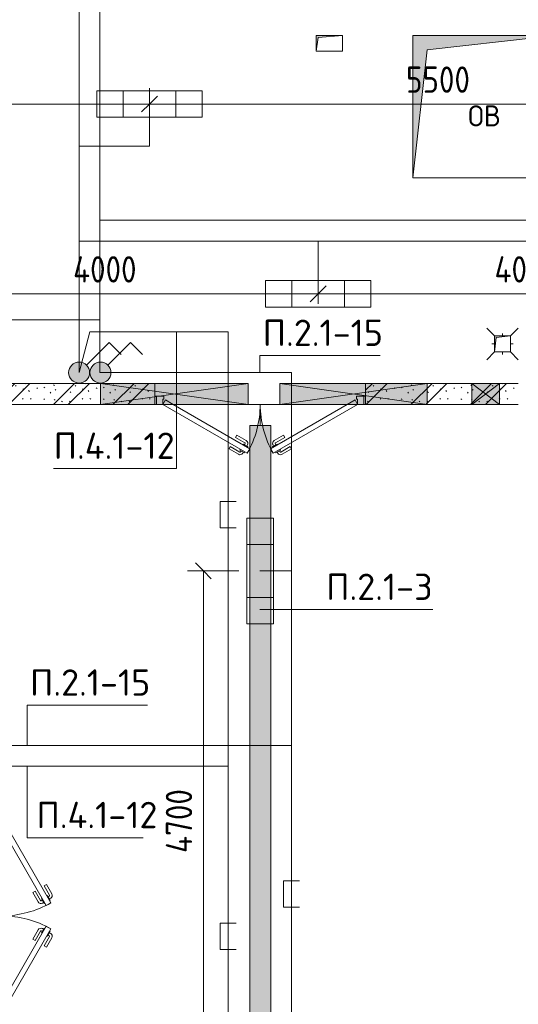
# Model space of a CAD drawing. Header units: millimetres. Extents: x -32229 to 170644, y -13689 to 125138.
# Tile 27 of 208: x -10998 to -6265, y 66011 to 75350. Entities that reach past the tile are written whole.
import ezdxf

# ---------------------------------------------------------------- set-up
doc = ezdxf.new("R2010")
doc.units = ezdxf.units.MM
for name, color, linetype, lineweight in [('A-ANNO-DIMS', 7, 'Continuous', 9), ('A-ANNO-DIMS-200', 7, 'Continuous', 9), ('A-ANNO-NOTE', 7, 'Continuous', 18), ('A-DETL-THIN', 7, 'Continuous', 9), ('A-DOOR', 7, 'Continuous', 18), ('A-DOOR-FRAM', 7, 'Continuous', 9), ('A-FLOR', 7, 'Continuous', 18), ('A-GLAZ', 7, 'Continuous', 18), ('A-WALL-PATT', 7, 'Continuous', 40), ('G-ANNO-TEXT', 7, 'Continuous', 9), ('I-WALL', 7, 'Continuous', 18), ('M-EQPM', 7, 'Continuous', 18), ('P-SANR-FIXT', 7, 'Continuous', 18)]:
    doc.layers.add(name, color=color, linetype=linetype, lineweight=lineweight)
doc.layers.add('A-DETL', color=7, linetype='Continuous', lineweight=9, true_color=0x00a600)
doc.styles.add('GOST Common', font='GOST_Common.ttf', dxfattribs={"height": 200})
doc.styles.add('GOST Common_6', font='GOST_Common.ttf', dxfattribs={"width": 0.9, "height": 250})
doc.styles.add('ISOCPEUR', font='isocpeur.ttf', dxfattribs={"height": 250})
doc.dimstyles.new('ГОСТ_2_5_мм2', dxfattribs={"dimscale": 304.8, "dimtxt": 251.428749, "dimasz": 0.492126, "dimexe": 0.492126, "dimexo": 0.656168, "dimgap": 0.098425, "dimtad": 1, "dimdec": 0, "dimdsep": 46, "dimtxsty": 'GOST Common_6', "dimblk1": 'OBLIQUE', "dimblk2": 'OBLIQUE', "dimsah": 1, "dimcen": 0.09, "dimazin": 2, "dimtfac": 1, "dimtdec": 4, "dimtix": 1, "dimtmove": 0, "dimatfit": 3, "dimfxl": 1, "dimtvp": 1, "dimtolj": 1, "dimtzin": 0, "dimarcsym": 2})
doc.dimstyles.new('ГОСТ_2_5_мм2_1', dxfattribs={"dimscale": 304.8, "dimtxt": 251.428749, "dimasz": 0.492126, "dimexe": 0.492126, "dimexo": 0.656168, "dimgap": 0.098425, "dimtad": 1, "dimdec": 0, "dimdsep": 46, "dimtxsty": 'GOST Common_6', "dimblk1": 'OBLIQUE', "dimblk2": 'OBLIQUE', "dimsah": 1, "dimcen": 0.09, "dimazin": 2, "dimtfac": 1, "dimtdec": 4, "dimtix": 1, "dimtmove": 0, "dimatfit": 3, "dimfxl": 1, "dimtvp": 1, "dimtolj": 1, "dimtzin": 0, "dimarcsym": 2})

# ---------------------------------------------------------------- blocks, each defined once
blk = doc.blocks.new('АР_Дверь двупольная - 2000х2100h_925_925__техн_-5781664--01 ЭО')
at = {"layer": 'A-DOOR', "color": 253, "lineweight": 13, "true_color": 0xaaaaaa}
for p, q in [((-925, 100), (-123.9, 562.5)), ((-123.9, 562.5), (-98.9, 519.2)), ((123.9, 562.5), (98.9, 519.2)), ((925, 100), (123.9, 562.5)), ((-98.9, 519.2), (-825, 100)), ((98.9, 519.2), (900, 56.7)), ((-900, 56.7), (-925, 100)), ((-825, 100), (-900, 56.7)), ((900, 56.7), (925, 100))]:
    blk.add_line(p, q, dxfattribs=at)
at = {"layer": 'A-DOOR', "color": 253, "lineweight": 5, "true_color": 0xaaaaaa}
for p, q in [((-296.2, 520.8), (-207.4, 572.1)), ((-160.4, 550.7), (-166.4, 561.1)), ((160.4, 550.7), (166.4, 561.1)), ((296.2, 520.8), (207.4, 572.1)), ((-283.7, 499.2), (-296.2, 520.8)), ((-283.7, 499.2), (-194.9, 550.4)), ((-149.6, 556.9), (-192.9, 531.9)), ((-192.9, 531.9), (-188.9, 525)), ((-182.1, 538.2), (-188.1, 548.6)), ((-159.9, 474.8), (-163.9, 481.7)), ((-116.6, 499.8), (-159.9, 474.8)), ((-145.6, 550), (-149.6, 556.9)), ((-149.1, 481), (-143, 470.6)), ((-127.4, 493.5), (-121.4, 483.1)), ((-120.6, 506.7), (-116.6, 499.8)), ((120.6, 506.7), (116.6, 499.8)), ((116.6, 499.8), (159.9, 474.8)), ((127.4, 493.5), (121.4, 483.1)), ((149.1, 481), (143, 470.6)), ((145.6, 550), (149.6, 556.9)), ((149.6, 556.9), (192.9, 531.9)), ((159.9, 474.8), (163.9, 481.7)), ((182.1, 538.2), (188.1, 548.6)), ((192.9, 531.9), (188.9, 525)), ((283.7, 499.2), (194.9, 550.4)), ((283.7, 499.2), (296.2, 520.8)), ((-233.7, 412.5), (-144.9, 463.8)), ((-233.7, 412.5), (-221.2, 390.9)), ((-221.2, 390.9), (-132.4, 442.2)), ((221.2, 390.9), (132.4, 442.2)), ((233.7, 412.5), (144.9, 463.8)), ((233.7, 412.5), (221.2, 390.9))]:
    blk.add_line(p, q, dxfattribs=at)
for centre, radius, start, end in [((-192.4, 546.1), 30, 30, 120), ((-925, 100), 925, 0, 30), ((925, 100), 925, 150, 180), ((192.4, 546.1), 30, 60, 150), ((-192.4, 546.1), 4.99, 30, 120), ((-147.4, 468.1), 4.99, 300, 30), ((-147.4, 468.1), 30, 300, 30), ((147.4, 468.1), 30, 150, 240), ((147.4, 468.1), 4.99, 150, 240), ((192.4, 546.1), 4.99, 60, 150)]:
    blk.add_arc(centre, radius, start, end, dxfattribs=at)
at = {"layer": 'A-DOOR-FRAM', "color": 253, "lineweight": 13, "true_color": 0xaaaaaa}
for p, q in [((-985, 100), (-1000, 100)), ((-985, 100), (-925, 100)), ((-985, 20), (-985, 100)), ((-925, 100), (-925, 50)), ((985, 100), (925, 100)), ((925, 100), (925, 50)), ((985, 20), (985, 100)), ((985, 100), (1000, 100)), ((-985, 20), (-1000, 20)), ((-915, 20), (-985, 20)), ((-925, 50), (-915, 50)), ((-915, 50), (-915, 20)), ((925, 50), (915, 50)), ((915, 50), (915, 20)), ((915, 20), (985, 20)), ((985, 20), (1000, 20))]:
    blk.add_line(p, q, dxfattribs=at)
blk = doc.blocks.new('АР_Дверь двупольная - 2000х2100h_925_925__техн_-5841400--01 ЭО')
at = {"layer": 'A-DOOR', "color": 253, "lineweight": 13, "true_color": 0xaaaaaa}
for p, q in [((-925, 100), (-123.9, 562.5)), ((-123.9, 562.5), (-98.9, 519.2)), ((123.9, 562.5), (98.9, 519.2)), ((925, 100), (123.9, 562.5)), ((-98.9, 519.2), (-825, 100)), ((98.9, 519.2), (825, 100)), ((-900, 56.7), (-925, 100)), ((-825, 100), (-900, 56.7)), ((825, 100), (900, 56.7)), ((900, 56.7), (925, 100))]:
    blk.add_line(p, q, dxfattribs=at)
at = {"layer": 'A-DOOR', "color": 253, "lineweight": 5, "true_color": 0xaaaaaa}
for p, q in [((-296.2, 520.8), (-207.4, 572.1)), ((-160.4, 550.7), (-166.4, 561.1)), ((160.4, 550.7), (166.4, 561.1)), ((296.2, 520.8), (207.4, 572.1)), ((-283.7, 499.2), (-296.2, 520.8)), ((-283.7, 499.2), (-194.9, 550.4)), ((-149.6, 556.9), (-192.9, 531.9)), ((-192.9, 531.9), (-188.9, 525)), ((-182.1, 538.2), (-188.1, 548.6)), ((-159.9, 474.8), (-163.9, 481.7)), ((-116.6, 499.8), (-159.9, 474.8)), ((-145.6, 550), (-149.6, 556.9)), ((-149.1, 481), (-143, 470.6)), ((-127.4, 493.5), (-121.4, 483.1)), ((-120.6, 506.7), (-116.6, 499.8)), ((120.6, 506.7), (116.6, 499.8)), ((116.6, 499.8), (159.9, 474.8)), ((127.4, 493.5), (121.4, 483.1)), ((149.1, 481), (143, 470.6)), ((145.6, 550), (149.6, 556.9)), ((149.6, 556.9), (192.9, 531.9)), ((159.9, 474.8), (163.9, 481.7)), ((182.1, 538.2), (188.1, 548.6)), ((192.9, 531.9), (188.9, 525)), ((283.7, 499.2), (194.9, 550.4)), ((283.7, 499.2), (296.2, 520.8)), ((-233.7, 412.5), (-144.9, 463.8)), ((-233.7, 412.5), (-221.2, 390.9)), ((-221.2, 390.9), (-132.4, 442.2)), ((221.2, 390.9), (132.4, 442.2)), ((233.7, 412.5), (144.9, 463.8)), ((233.7, 412.5), (221.2, 390.9))]:
    blk.add_line(p, q, dxfattribs=at)
for centre, radius, start, end in [((-192.4, 546.1), 30, 30, 120), ((-925, 100), 925, 0, 30), ((925, 100), 925, 150, 180), ((192.4, 546.1), 30, 60, 150), ((-192.4, 546.1), 4.99, 30, 120), ((-147.4, 468.1), 4.99, 300, 30), ((-147.4, 468.1), 30, 300, 30), ((147.4, 468.1), 30, 150, 240), ((147.4, 468.1), 4.99, 150, 240), ((192.4, 546.1), 4.99, 60, 150)]:
    blk.add_arc(centre, radius, start, end, dxfattribs=at)
at = {"layer": 'A-DOOR-FRAM', "color": 253, "lineweight": 13, "true_color": 0xaaaaaa}
for p, q in [((-985, 100), (-1000, 100)), ((-985, 100), (-925, 100)), ((-985, 20), (-985, 100)), ((-925, 100), (-925, 50)), ((985, 100), (925, 100)), ((925, 100), (925, 50)), ((985, 20), (985, 100)), ((985, 100), (1000, 100)), ((-985, 20), (-1000, 20)), ((-915, 20), (-985, 20)), ((-925, 50), (-915, 50)), ((-915, 50), (-915, 20)), ((925, 50), (915, 50)), ((915, 50), (915, 20)), ((915, 20), (985, 20)), ((985, 20), (1000, 20))]:
    blk.add_line(p, q, dxfattribs=at)
blk = doc.blocks.new('АР_Лоток - 200х100h_ЛВ1-7189402--01 ЭО')
at = {"layer": 'M-EQPM', "lineweight": 13, "true_color": 0xf3f3f3}
blk.add_hatch(color=7, dxfattribs=at).paths.add_polyline_path([(15550, 100), (200, 98.9), (200, -100), (15550, -100)])
blk = doc.blocks.new('АР_Отверстие прямоугольное - ОВВ-7365149--01 ЭО')
at = {"layer": 'A-GLAZ', "lineweight": 13, "true_color": 0xf0f0f0}
blk.add_hatch(color=7, dxfattribs=at).paths.add_polyline_path([(114.5, 100), (-575, 100), (-575, -100), (825, -100), (825, 100)])
at = {"layer": 'A-GLAZ', "color": 253, "lineweight": 5, "true_color": 0xaaaaaa}
for p, q in [((825, 100), (-575, -100)), ((-575, 100), (825, -100))]:
    blk.add_line(p, q, dxfattribs=at)
at = {"layer": 'A-GLAZ', "color": 253, "lineweight": 13, "true_color": 0xaaaaaa}
for p, q in [((825, 100), (-575, 100)), ((-575, 100), (-575, -100)), ((-575, 100), (-575, -100)), ((825, -100), (825, 100)), ((825, 100), (825, -100)), ((-575, -100), (825, -100))]:
    blk.add_line(p, q, dxfattribs=at)
blk = doc.blocks.new('АР_Отверстие прямоугольное - ОВВ-3917425--01 ЭО')
at = {"layer": 'A-GLAZ', "lineweight": 13, "true_color": 0xf0f0f0}
blk.add_hatch(color=7, dxfattribs=at).paths.add_polyline_path([(825, -100), (825, 100), (-575, 100), (-575, -100), (441.8, -100)])
at = {"layer": 'A-GLAZ', "color": 253, "lineweight": 5, "true_color": 0xaaaaaa}
for p, q in [((825, 100), (-575, -100)), ((-575, 100), (825, -100))]:
    blk.add_line(p, q, dxfattribs=at)
at = {"layer": 'A-GLAZ', "color": 253, "lineweight": 13, "true_color": 0xaaaaaa}
for p, q in [((825, 100), (-575, 100)), ((-575, 100), (-575, -100)), ((-575, 100), (-575, -100)), ((825, -100), (825, 100)), ((825, 100), (825, -100)), ((-575, -100), (825, -100))]:
    blk.add_line(p, q, dxfattribs=at)
blk = doc.blocks.new('АР_Канал вертикальный прямоугольный - ВК-5404241--01 ЭО')
at = {"layer": 'M-EQPM', "lineweight": 13, "true_color": 0xe2e2e2}
blk.add_hatch(color=254, dxfattribs=at).paths.add_polyline_path([(-75, -75), (-60, 60), (75, 75), (-75, 75)])
at = {"layer": 'M-EQPM', "color": 253, "lineweight": 13, "true_color": 0xaaaaaa}
for p, q in [((75, 75), (-75, 75)), ((-75, 75), (-75, -75)), ((75, 75), (-75, 75)), ((-75, 75), (-75, -75)), ((-75, -75), (-75, 75)), ((-75, 75), (75, 75)), ((-75, -75), (-60, 60)), ((-75, -75), (-60, 60)), ((-60, 60), (75, 75)), ((-60, 60), (75, 75)), ((75, -75), (75, 75)), ((75, 75), (75, -75)), ((-75, -75), (75, -75)), ((75, -75), (-75, -75))]:
    blk.add_line(p, q, dxfattribs=at)
blk = doc.blocks.new('АР_Трап - 100-100-2797955--01 ЭО')
at = {"layer": 'P-SANR-FIXT', "color": 253, "lineweight": 13, "true_color": 0xaaaaaa}
for p, q in [((-75, 75), (-150, 150)), ((0, 75), (0, 100)), ((75, 75), (150, 150)), ((-100, 0), (-75, 0)), ((75, 0), (100, 0)), ((-75, -75), (-150, -150)), ((0, -100), (0, -75)), ((75, -75), (150, -150))]:
    blk.add_line(p, q, dxfattribs=at)
blk = doc.blocks.new('АР_Отверстие прямоугольное - ОВВ-7384059--01 ЭО')
at = {"layer": 'A-GLAZ', "lineweight": 13, "true_color": 0xf0f0f0}
blk.add_hatch(color=7, dxfattribs=at).paths.add_polyline_path([(255, 100), (-5, 100), (-5, -100), (255, -100)])
at = {"layer": 'A-GLAZ', "color": 253, "lineweight": 5, "true_color": 0xaaaaaa}
for p, q in [((255, 100), (-5, -100)), ((-5, 100), (255, -100))]:
    blk.add_line(p, q, dxfattribs=at)
at = {"layer": 'A-GLAZ', "color": 253, "lineweight": 13, "true_color": 0xaaaaaa}
for p, q in [((255, 100), (-5, 100)), ((-5, 100), (-5, -100)), ((-5, 100), (-5, -100)), ((255, -100), (255, 100)), ((255, 100), (255, -100)), ((-5, -100), (255, -100))]:
    blk.add_line(p, q, dxfattribs=at)
blk = doc.blocks.new('АР_Канал вертикальный прямоугольный - ОВ-5378329--01 ЭО')
at = {"layer": 'M-EQPM', "lineweight": 13, "true_color": 0xe2e2e2}
blk.add_hatch(color=254, dxfattribs=at).paths.add_polyline_path([(-675, -675), (-540, 540), (675, 675), (-675, 675), (-675, 455.2)])
at = {"layer": 'M-EQPM', "color": 253, "lineweight": 13, "true_color": 0xaaaaaa}
for p, q in [((675, 675), (-675, 675)), ((-675, 675), (-675, -675)), ((675, 675), (-675, 675)), ((-675, 675), (-675, -675)), ((-675, -675), (-675, 675)), ((-675, 675), (675, 675)), ((-540, 540), (675, 675)), ((-540, 540), (675, 675)), ((675, -675), (675, 675)), ((675, 675), (675, -675)), ((-675, -675), (-540, 540)), ((-675, -675), (-540, 540)), ((-675, -675), (675, -675)), ((675, -675), (-675, -675))]:
    blk.add_line(p, q, dxfattribs=at)
blk = doc.blocks.new('АР_Канал вертикальный прямоугольный - ОВО-6260007--01 ЭО')
at = {"layer": 'M-EQPM', "lineweight": 13, "true_color": 0xe2e2e2}
blk.add_hatch(color=254, dxfattribs=at).paths.add_polyline_path([(-125, -75), (-105, 55), (125, 75), (-125, 75)])
at = {"layer": 'M-EQPM', "color": 253, "lineweight": 13, "true_color": 0xaaaaaa}
for p, q in [((125, 75), (-125, 75)), ((-125, 75), (-125, -75)), ((125, 75), (-125, 75)), ((-125, 75), (-125, -75)), ((-125, -75), (-125, 75)), ((-125, 75), (125, 75)), ((-125, -75), (-105, 55)), ((-125, -75), (-105, 55)), ((-105, 55), (125, 75)), ((-105, 55), (125, 75)), ((125, -75), (125, 75)), ((125, 75), (125, -75)), ((-125, -75), (125, -75)), ((125, -75), (-125, -75))]:
    blk.add_line(p, q, dxfattribs=at)
blk = doc.blocks.new('Наметкина 10_РД_АР_П_rvt-1--01 ЭО')
at = {"layer": 'A-WALL-PATT', "lineweight": 5, "true_color": 0xaaaaaa}
h = blk.add_hatch(dxfattribs=at)
h.set_pattern_fill('FP_6', color=253, style=0, pattern_type=2)
h.set_pattern_definition([(135, (300.56, 377.28), (-565.6854, 6e-14), [10, -790]), (135, (349.8, 474.73), (-565.6854, 6e-14), [10, -790]), (135, (423.93, 473.06), (-565.6854, 6e-14), [10, -790]), (135, (229.92, 447.9), (-565.6854, 6e-14), [10, -790]), (135, (155.08, 447.9), (-565.6854, 6e-14), [10, -790]), (135, (114.9, 369.03), (-565.6854, 6e-14), [10, -790]), (135, (132.43, 285.8), (-565.6854, 6e-14), [10, -790]), (135, (214.66, 322), (-565.6854, 6e-14), [10, -790]), (135, (198.16, 261.88), (-565.6854, 6e-14), [10, -790]), (135, (45.2, 272.9), (-565.6854, 6e-14), [10, -790]), (135, (42.32, 336.16), (-565.6854, 6e-14), [10, -790]), (135, (92.26, 192.24), (-565.6854, 6e-14), [10, -790]), (135, (7.07, 149.2), (-565.6854, 6e-14), [10, -790]), (135, (80.6, 95.1), (-565.6854, 6e-14), [10, -790]), (135, (79.53, 36.94), (-565.6854, 6e-14), [10, -790]), (135, (153.87, 74.56), (-565.6854, 6e-14), [10, -790]), (135, (228.35, 124.8), (-565.6854, 6e-14), [10, -790]), (135, (279.75, 180.4), (-565.6854, 6e-14), [10, -790]), (135, (282.9, 31.63), (-565.6854, 6e-14), [10, -790]), (135, (377.38, 53.45), (-565.6854, 6e-14), [10, -790]), (135, (352.28, 102.7), (-565.6854, 6e-14), [10, -790]), (135, (354.05, 0), (-565.6854, 6e-14), [10, -790]), (135, (553.23, 16.45), (-565.6854, 6e-14), [10, -790]), (135, (542.38, 63.45), (-565.6854, 6e-14), [10, -790]), (135, (536.58, 239.3), (-565.6854, 6e-14), [10, -790]), (135, (475.85, 203.9), (-565.6854, 6e-14), [10, -790]), (135, (475.85, 316.54), (-565.6854, 6e-14), [10, -790]), (135, (520.8, 408.7), (-565.6854, 6e-14), [10, -790]), (135, (551.1, 470.8), (-565.6854, 6e-14), [10, -790]), (135, (235.25, 537.93), (-565.6854, 6e-14), [10, -790]), (135, (407.25, 547.65), (-565.6854, 6e-14), [10, -790]), (135, (94.5, 558.6), (-565.6854, 6e-14), [10, -790]), (135, (46.4, 532.3), (-565.6854, 6e-14), [10, -790]), (135, (85.56, 465.04), (-565.6854, 6e-14), [10, -790]), (135, (355.53, 181.14), (-565.6854, 6e-14), [10, -790]), (135, (362.23, 243.6), (-565.6854, 6e-14), [10, -790]), (135, (413.45, 344.1), (-565.6854, 6e-14), [10, -790]), (135, (286.3, 273.25), (-565.6854, 6e-14), [10, -790]), (135, (423.02, 263.72), (-565.6854, 6e-14), [10, -790]), (135, (162.94, 190.2), (-565.6854, 6e-14), [10, -790]), (135, (470.25, 120.93), (-565.6854, 6e-14), [10, -790]), (135, (484.48, 9.78), (-565.6854, 6e-14), [10, -790]), (45, (0, 212.13), (-565.6854, 0), []), (45, (212.13, 0), (-565.6854, 0), []), (45, (353.55, 0), (-565.6854, 0), []), (45, (0, 353.55), (-565.6854, 0), [])])
h.paths.add_polyline_path([(-6444.7, 71700), (-6264.7, 71700), (-6264.7, 71900), (-7714.7, 71900), (-7714.7, 71700), (-6704.7, 71700)])
h.paths.add_polyline_path([(-11164.7, 71700), (-9714.7, 71700), (-9714.7, 71900), (-11164.7, 71900)])
at = {"layer": 'A-FLOR', "color": 253, "lineweight": 13, "true_color": 0xaaaaaa}
for p, q in [((-9714.7, 71700), (-9699.7, 71700)), ((-9539.7, 71700), (-8829.7, 71700)), ((-8829.7, 71700), (-8529.7, 71700)), ((-8714.7, 71500), (-8714.7, 71700)), ((-8529.7, 71700), (-7889.7, 71700)), ((-7729.7, 71700), (-7714.7, 71700)), ((-8814.7, 71281.4), (-8814.7, 71500)), ((-8814.7, 71500), (-8714.7, 71500)), ((-8714.7, 71500), (-8614.7, 71500)), ((-8614.7, 71500), (-8614.7, 71281.4)), ((-8814.7, 40050), (-8814.7, 71278.9)), ((-8614.7, 71278.9), (-8614.7, 56000))]:
    blk.add_line(p, q, dxfattribs=at)
at = {"layer": 'I-WALL', "color": 253, "lineweight": 13, "true_color": 0xaaaaaa}
for p, q in [((-10229.7, 71900), (-11164.7, 71900)), ((-9714.7, 71900), (-10229.7, 71900)), ((-9714.7, 71700), (-9714.7, 71900)), ((-7129.7, 71900), (-7714.7, 71900)), ((-7714.7, 71900), (-7714.7, 71700)), ((-6704.7, 71900), (-7129.7, 71900)), ((-6444.7, 71900), (-6704.7, 71900)), ((-6264.7, 71900), (-6444.7, 71900)), ((-11164.7, 71700), (-10229.7, 71700)), ((-10229.7, 71700), (-9714.7, 71700)), ((-7714.7, 71700), (-7129.7, 71700)), ((-7129.7, 71700), (-6704.7, 71700)), ((-6704.7, 71700), (-6444.7, 71700)), ((-6444.7, 71700), (-6264.7, 71700))]:
    blk.add_line(p, q, dxfattribs=at)
at = {"layer": 'A-DOOR', "color": 253, "lineweight": 13, "true_color": 0xaaaaaa}
for name, p, rotation in [('АР_Дверь двупольная - 2000х2100h_925_925__техн_-5841400--01 ЭО', (-8714.7, 71800), 180), ('АР_Дверь двупольная - 2000х2100h_925_925__техн_-5781664--01 ЭО', (-11264.7, 66850), 269.9999999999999)]:
    blk.add_blockref(name, p, dxfattribs=dict(at, rotation=rotation))
at = {"layer": 'A-GLAZ', "color": 253, "lineweight": 13, "true_color": 0xaaaaaa, "rotation": 180}
for name, p in [('АР_Отверстие прямоугольное - ОВВ-7365149--01 ЭО', (-9404.7, 71800)), ('АР_Отверстие прямоугольное - ОВВ-7384059--01 ЭО', (-6449.7, 71800))]:
    blk.add_blockref(name, p, dxfattribs=at)
at = {"layer": 'A-GLAZ', "color": 253, "lineweight": 13, "true_color": 0xaaaaaa}
blk.add_blockref('АР_Отверстие прямоугольное - ОВВ-3917425--01 ЭО', (-7954.7, 71800), dxfattribs=at)
at = {"layer": 'M-EQPM', "color": 253, "lineweight": 13, "true_color": 0xaaaaaa}
for name, p in [('АР_Канал вертикальный прямоугольный - ОВО-6260007--01 ЭО', (-8059.7, 75125)), ('АР_Канал вертикальный прямоугольный - ОВ-5378329--01 ЭО', (-6589.7, 74525)), ('АР_Канал вертикальный прямоугольный - ВК-5404241--01 ЭО', (-6414.7, 72275))]:
    blk.add_blockref(name, p, dxfattribs=at)
at = {"layer": 'M-EQPM', "color": 253, "lineweight": 13, "true_color": 0xaaaaaa, "rotation": 270}
blk.add_blockref('АР_Лоток - 200х100h_ЛВ1-7189402--01 ЭО', (-8714.7, 71700), dxfattribs=at)
at = {"layer": 'P-SANR-FIXT', "color": 253, "lineweight": 13, "true_color": 0xaaaaaa}
blk.add_blockref('АР_Трап - 100-100-2797955--01 ЭО', (-6414.7, 72275), dxfattribs=at)
blk.add_blockref('АР_Трап - 100-100-2797955--01 ЭО', (-6414.7, 72275), dxfattribs=at)
at = {"layer": 'A-ANNO-NOTE', "color": 253, "lineweight": 5, "true_color": 0xaaaaaa, "insert": (-6586.9, 74437.7), "char_height": 200, "width": 344, "attachment_point": 5, "line_spacing_factor": 1.022766, "style": 'GOST Common'}
blk.add_mtext('\\pt2540,5080,7620,10160,12700,15240,17780,20320,22860,25400,27940,30480,33020,35560,38100,40640,43180,45720,48260,50800,53340,55880,58420,60960,63500,66040,68580,71120,73660,76200,78740,81280;ОВ', dxfattribs=at)
blk = doc.blocks.new('DIMBLOCK164--01 ЭО')
at = {"layer": 'A-ANNO-DIMS-200'}
for p, q in [((-9254.1, 70122.6), (-9329.1, 70197.6)), ((-8917.3, 70122.6), (-9404.1, 70122.6)), ((-9254.1, 65422.5), (-9254.1, 70122.6)), ((-9254.1, 70122.6), (-9179.1, 70047.6)), ((-9254.1, 70122.6), (-8917.3, 70122.6)), ((-9254.1, 65422.5), (-9329.1, 65497.5)), ((-9218.8, 65422.5), (-9404.1, 65422.5)), ((-9254.1, 65422.5), (-9179.1, 65347.5)), ((-9254.1, 65422.5), (-9218.8, 65422.5))]:
    blk.add_line(p, q, dxfattribs=at)
at = {"layer": 'A-ANNO-DIMS-200', "color": 0, "insert": (-9610.8, 67446.5), "char_height": 250, "width": 782.412, "attachment_point": 1, "rotation": 90, "line_spacing_factor": 1.022761, "style": 'GOST Common_6'}
blk.add_mtext('4700', dxfattribs=at)
blk = doc.blocks.new('_Oblique')
at = {"color": 0, "linetype": 'ByBlock', "lineweight": -2}
blk.add_line((-0.5, -0.5), (0.5, 0.5), dxfattribs=at)
blk = doc.blocks.new('DIMBLOCK267--01 ЭО')
at = {"layer": 'A-ANNO-DIMS-200'}
for p, q in [((-13765.2, 74455.9), (-13765.2, 74699.8)), ((-13765.2, 74549.8), (-13690.2, 74624.8)), ((-9765.2, 74455.9), (-9765.2, 74699.8)), ((-9765.2, 74549.8), (-9690.2, 74624.8)), ((-13765.2, 74549.8), (-13840.2, 74474.8)), ((-13765.2, 74549.8), (-9765.2, 74549.8)), ((-13765.2, 74549.8), (-13765.2, 74455.9)), ((-9765.2, 74549.8), (-9840.2, 74474.8)), ((-9765.2, 74549.8), (-9765.2, 74455.9))]:
    blk.add_line(p, q, dxfattribs=at)
at = {"layer": 'A-ANNO-DIMS-200', "color": 0, "insert": (-12091.2, 74906.5), "char_height": 250, "width": 782.412, "attachment_point": 1, "line_spacing_factor": 1.022761, "style": 'GOST Common_6'}
blk.add_mtext('4000', dxfattribs=at)
blk = doc.blocks.new('DIMBLOCK268--01 ЭО')
at = {"layer": 'A-ANNO-DIMS-200'}
for p, q in [((-9765.2, 74455.9), (-9765.2, 74699.8)), ((-9765.2, 74549.8), (-9690.2, 74624.8)), ((-4265.2, 74455.9), (-4265.2, 74699.8)), ((-4265.2, 74549.8), (-4190.2, 74624.8)), ((-9765.2, 74549.8), (-9840.2, 74474.8)), ((-9765.2, 74549.8), (-4265.2, 74549.8)), ((-9765.2, 74549.8), (-9765.2, 74455.9)), ((-4265.2, 74549.8), (-4340.2, 74474.8)), ((-4265.2, 74549.8), (-4265.2, 74455.9))]:
    blk.add_line(p, q, dxfattribs=at)
at = {"layer": 'A-ANNO-DIMS-200', "color": 0, "insert": (-7330.5, 74906.5), "char_height": 250, "width": 756.843, "attachment_point": 1, "line_spacing_factor": 1.022761, "style": 'GOST Common_6'}
blk.add_mtext('5500', dxfattribs=at)
blk = doc.blocks.new('DIMBLOCK270--01 ЭО')
at = {"layer": 'A-ANNO-DIMS-200'}
for p, q in [((-12165.1, 72656.2), (-12165.1, 72900.1)), ((-8164.8, 72656.2), (-8164.8, 72900.1)), ((-12165.1, 72750.1), (-12090.1, 72825.1)), ((-8164.8, 72750.1), (-8089.8, 72825.1)), ((-12165.1, 72750.1), (-12240.1, 72675.1)), ((-12165.1, 72750.1), (-8164.8, 72750.1)), ((-12165.1, 72750.1), (-12165.1, 72656.2)), ((-8164.8, 72750.1), (-8239.8, 72675.1)), ((-8164.8, 72750.1), (-8164.8, 72656.2))]:
    blk.add_line(p, q, dxfattribs=at)
at = {"layer": 'A-ANNO-DIMS-200', "color": 0, "insert": (-10491, 73106.8), "char_height": 250, "width": 782.412, "attachment_point": 1, "line_spacing_factor": 1.022761, "style": 'GOST Common_6'}
blk.add_mtext('4000', dxfattribs=at)
blk = doc.blocks.new('DIMBLOCK271--01 ЭО')
at = {"layer": 'A-ANNO-DIMS-200'}
for p, q in [((-8164.8, 72656.2), (-8164.8, 72900.1)), ((-4164.8, 72656.2), (-4164.8, 72900.1)), ((-8164.8, 72750.1), (-8089.8, 72825.1)), ((-4164.8, 72750.1), (-4089.8, 72825.1)), ((-8164.8, 72750.1), (-8239.8, 72675.1)), ((-8164.8, 72750.1), (-4164.8, 72750.1)), ((-8164.8, 72750.1), (-8164.8, 72656.2)), ((-4164.8, 72750.1), (-4239.8, 72675.1)), ((-4164.8, 72750.1), (-4164.8, 72656.2))]:
    blk.add_line(p, q, dxfattribs=at)
at = {"layer": 'A-ANNO-DIMS-200', "color": 0, "insert": (-6490.8, 73106.8), "char_height": 250, "width": 782.412, "attachment_point": 1, "line_spacing_factor": 1.022761, "style": 'GOST Common_6'}
blk.add_mtext('4000', dxfattribs=at)

msp = doc.modelspace()

# ---------------------------------------------------------------- hatches: boundary and pattern name
at = {"layer": 'A-ANNO-NOTE', "lineweight": 5, "true_color": 0xff0000}
h = msp.add_hatch(color=1, dxfattribs=at)
h.paths.add_polyline_path([(-10343.1, 72045.7), (-10349.4, 72057), (-10368.9, 72079.2)])
h.paths.add_polyline_path([(-10439, 71903), (-10418.7, 71903.9), (-10399.1, 71908.9), (-10364.7, 71930.2), (-10358.3, 71936.8), (-10347.5, 71951.8), (-10336.8, 71977.2), (-10333.5, 72002.8), (-10338.4, 72033.7), (-10343.1, 72045.7), (-10370.3, 72080.3), (-10387.2, 72091.5), (-10402.6, 72097.9), (-10427.9, 72102.7), (-10446.4, 72102), (-10473, 72094.7), (-10490.7, 72084.8), (-10508.6, 72068.8), (-10522.3, 72048), (-10530.1, 72028.4), (-10533.5, 72002.8), (-10528.6, 71971.9), (-10522.3, 71957.5), (-10511, 71939.6), (-10496.6, 71925.3), (-10479.7, 71914.1), (-10464.4, 71907.7)])
at = {"layer": 'A-ANNO-NOTE', "lineweight": 5, "true_color": 0x0000ff}
h = msp.add_hatch(color=5, dxfattribs=at)
h.paths.add_polyline_path([(-10140.6, 72045.7), (-10146.9, 72057), (-10166.4, 72079.2)])
h.paths.add_polyline_path([(-10236.5, 71903), (-10216.2, 71903.9), (-10196.6, 71908.9), (-10162.2, 71930.2), (-10155.8, 71936.8), (-10145, 71951.8), (-10134.3, 71977.2), (-10131, 72002.8), (-10135.9, 72033.7), (-10140.6, 72045.7), (-10167.8, 72080.3), (-10184.7, 72091.5), (-10200.1, 72097.9), (-10225.4, 72102.7), (-10243.9, 72102), (-10270.5, 72094.7), (-10288.2, 72084.8), (-10306.1, 72068.8), (-10316.9, 72053.9), (-10327.6, 72028.4), (-10331, 72002.8), (-10326.1, 71971.9), (-10321.3, 71959.9), (-10308.5, 71939.6), (-10294.1, 71925.3), (-10277.2, 71914.1), (-10261.9, 71907.7)])

# ---------------------------------------------------------------- linework, layer by layer
at = {"layer": 'A-ANNO-NOTE', "color": 1, "lineweight": 9, "true_color": 0xff0000}
for p, q in [((-10265.2, 74676.6), (-9265.2, 74676.6)), ((-10265.2, 74423.9), (-10265.2, 74676.6)), ((-10015.2, 74423.9), (-10015.2, 74676.6)), ((-9515.2, 74676.6), (-9515.2, 74423.9)), ((-9265.2, 74676.6), (-9265.2, 74423.9)), ((-9265.2, 74423.9), (-10265.2, 74423.9)), ((-8664.8, 72876.6), (-7664.8, 72876.6)), ((-8664.8, 72623.9), (-8664.8, 72876.6)), ((-8414.8, 72623.9), (-8414.8, 72876.6)), ((-7914.8, 72876.6), (-7914.8, 72623.9)), ((-7664.8, 72876.6), (-7664.8, 72623.9)), ((-7664.8, 72623.9), (-8664.8, 72623.9)), ((-10362.7, 72073.5), (-10148.7, 72287.6)), ((-10148.7, 72287.6), (-10035.5, 72174.4))]:
    msp.add_line(p, q, dxfattribs=at)
at = {"layer": 'A-ANNO-NOTE', "color": 5, "lineweight": 9, "true_color": 0x0000ff}
for p, q in [((-10160.2, 72073.5), (-9946.2, 72287.6)), ((-9946.2, 72287.6), (-9833, 72174.4)), ((-8841, 69620.7), (-8841, 70620.7)), ((-8841, 70620.7), (-8588.3, 70620.7)), ((-8588.3, 70620.7), (-8588.3, 69620.7)), ((-8841, 70370.7), (-8588.3, 70370.7)), ((-8588.3, 69870.7), (-8841, 69870.7)), ((-8588.3, 69620.7), (-8841, 69620.7))]:
    msp.add_line(p, q, dxfattribs=at)
at = {"layer": 'A-ANNO-NOTE', "color": 1, "lineweight": 9, "true_color": 0xff0000}
msp.add_circle((-10433.5, 72002.8), 100, dxfattribs=at)
at = {"layer": 'A-ANNO-NOTE', "color": 5, "lineweight": 9, "true_color": 0x0000ff}
msp.add_circle((-10231, 72002.8), 100, dxfattribs=at)
at = {"layer": 'A-ANNO-NOTE', "color": 1, "lineweight": 9, "true_color": 0xff0000}
for start, end in [(90, 270), (270, 90)]:
    msp.add_arc((-10433.5, 72002.8), 100, start, end, dxfattribs=at)
at = {"layer": 'A-ANNO-NOTE', "color": 5, "lineweight": 9, "true_color": 0x0000ff}
for start, end in [(90, 270), (270, 90)]:
    msp.add_arc((-10231, 72002.8), 100, start, end, dxfattribs=at)
at = {"layer": 'A-DETL', "color": 1, "true_color": 0xff0000}
for p, q in [((-10434.5, 76149.8), (-10434.5, 73249.8)), ((-9765.2, 74549.8), (-9765.2, 74149.8)), ((-9765.2, 74149.8), (-10434.5, 74149.8)), ((-4164.5, 73249.8), (-10434.5, 73249.8)), ((-10434.5, 73249.8), (-10434.5, 72002.6)), ((-8164.8, 72750.1), (-8164.8, 73249.8)), ((-10434.5, 72002.6), (-10330.9, 72388.9)), ((-10330.9, 72388.9), (-9018.8, 72388.9)), ((-9018.8, 52775.7), (-9018.8, 72388.9)), ((-8943.8, 70781.1), (-9093.8, 70781.1)), ((-9093.8, 70781.1), (-9093.8, 70531.1)), ((-9093.8, 70531.1), (-8943.8, 70531.1)), ((-13564.6, 68269.9), (-9018.8, 68269.9)), ((-8943.8, 66781.1), (-9093.8, 66781.1)), ((-9093.8, 66781.1), (-9093.8, 66531.1)), ((-9093.8, 66531.1), (-8943.8, 66531.1))]:
    msp.add_line(p, q, dxfattribs=at)
at = {"layer": 'A-DETL', "color": 5, "true_color": 0x0000ff}
for p, q in [((-10237.3, 72002.6), (-10237.3, 76149.8)), ((-4265.2, 73449.8), (-10237.3, 73449.8)), ((-10237.3, 72502.6), (-13764.8, 72502.6)), ((-8417.3, 72002.6), (-10237.3, 72002.6)), ((-8417.3, 42222.6), (-8417.3, 72002.6)), ((-8417.3, 70122.6), (-8717.3, 70122.6)), ((-12015, 68465.3), (-8417.3, 68465.3)), ((-8342.3, 67181.5), (-8492.3, 67181.5)), ((-8492.3, 67181.5), (-8492.3, 66931.5)), ((-8492.3, 66931.5), (-8342.3, 66931.5))]:
    msp.add_line(p, q, dxfattribs=at)
at = {"layer": 'A-DETL-THIN'}
for p, q in [((-9507.8, 71093.7), (-9507.8, 72388.9)), ((-8717.3, 72165), (-7577.3, 72165)), ((-8717.3, 72165), (-8717.3, 72002.6)), ((-9507.8, 71093.7), (-10678, 71093.7)), ((-8719.4, 69755.5), (-7076.7, 69755.5)), ((-10926.1, 68847.8), (-9786.1, 68847.8)), ((-10926.1, 68847.8), (-10926.1, 68465.3)), ((-10926.1, 67591.4), (-10926.1, 68269.9)), ((-10926.1, 67591.4), (-9826.1, 67591.4))]:
    msp.add_line(p, q, dxfattribs=at)

# ---------------------------------------------------------------- block references
at = {"lineweight": 5}
msp.add_blockref('Наметкина 10_РД_АР_П_rvt-1--01 ЭО', (0, 0), dxfattribs=at)

# ---------------------------------------------------------------- texts
at = {"layer": 'G-ANNO-TEXT', "char_height": 250, "attachment_point": 1, "line_spacing_factor": 1.139951, "style": 'ISOCPEUR'}
for s, insert, width in [('\\pt600,1200,1800,2400,3000,3600,4200,4800,5400,6000,6600,7200,7800,8400,9000,9600,10200,10800,11400,12000,12600,13200,13800,14400,15000,15600,16200,16800,17400,18000,18600,19200;П.2.1-15', (-8691, 72505.4), 1135.24), ('\\pt600,1200,1800,2400,3000,3600,4200,4800,5400,6000,6600,7200,7800,8400,9000,9600,10200,10800,11400,12000,12600,13200,13800,14400,15000,15600,16200,16800,17400,18000,18600,19200;П.4.1-12', (-10675.2, 71434.1), 1163.52), ('\\pt600,1200,1800,2400,3000,3600,4200,4800,5400,6000,6600,7200,7800,8400,9000,9600,10200,10800,11400,12000,12600,13200,13800,14400,15000,15600,16200,16800,17400,18000,18600,19200;П.2.1-3', (-8089, 70095.8), 1016.06), ('\\pt600,1200,1800,2400,3000,3600,4200,4800,5400,6000,6600,7200,7800,8400,9000,9600,10200,10800,11400,12000,12600,13200,13800,14400,15000,15600,16200,16800,17400,18000,18600,19200;П.2.1-15', (-10899.9, 69188.1), 1135.24), ('\\pt600,1200,1800,2400,3000,3600,4200,4800,5400,6000,6600,7200,7800,8400,9000,9600,10200,10800,11400,12000,12600,13200,13800,14400,15000,15600,16200,16800,17400,18000,18600,19200;П.4.1-12', (-10838.4, 67931.7), 1163.52)]:
    msp.add_mtext(s, dxfattribs=dict(at, insert=insert, width=width))

# ---------------------------------------------------------------- dimensions: what is measured, and where the dimension line sits
at = {"layer": 'A-ANNO-DIMS'}
for base, p1, p2, dimstyle, override, picture, middle in [((-9765.2, 74549.8), (-13765.2, 74655.9), (-9765.2, 74655.9), 'ГОСТ_2_5_мм2', {"dimpost": '<>', "dimfxl": 4000}, 'DIMBLOCK267--01 ЭО', (-11765.2, 74704.8)), ((-4265.2, 74549.8), (-9765.2, 74655.9), (-4265.2, 74655.9), 'ГОСТ_2_5_мм2', {"dimpost": '<>', "dimfxl": 5500}, 'DIMBLOCK268--01 ЭО', (-7015.2, 74704.8)), ((-8164.8, 72750.1), (-12165.1, 72856.2), (-8164.8, 72856.2), 'ГОСТ_2_5_мм2_1', {"dimpost": '<>', "dimfxl": 4000.345699}, 'DIMBLOCK270--01 ЭО', (-10165, 72905.1)), ((-4164.8, 72750.1), (-8164.8, 72856.2), (-4164.8, 72856.2), 'ГОСТ_2_5_мм2_1', {"dimpost": '<>', "dimfxl": 4000}, 'DIMBLOCK271--01 ЭО', (-6164.8, 72905.1))]:
    dim = msp.add_linear_dim(base=base, p1=p1, p2=p2, dimstyle=dimstyle, override=override, dxfattribs=at)
    dim.commit()
    dim.dimension.update_dxf_attribs({"geometry": picture, "text_midpoint": middle})
dim = msp.add_linear_dim(base=(-9254.1, 70122.6), p1=(-9018.8, 65422.5), p2=(-8717.3, 70122.6), angle=90, dimstyle='ГОСТ_2_5_мм2', override={"dimpost": '<>', "dimfxl": 4709.738399}, dxfattribs=at)
dim.commit()
dim.dimension.update_dxf_attribs({"geometry": 'DIMBLOCK164--01 ЭО', "text_midpoint": (-9409.1, 67772.5)})

doc.saveas('drawing.dxf')
